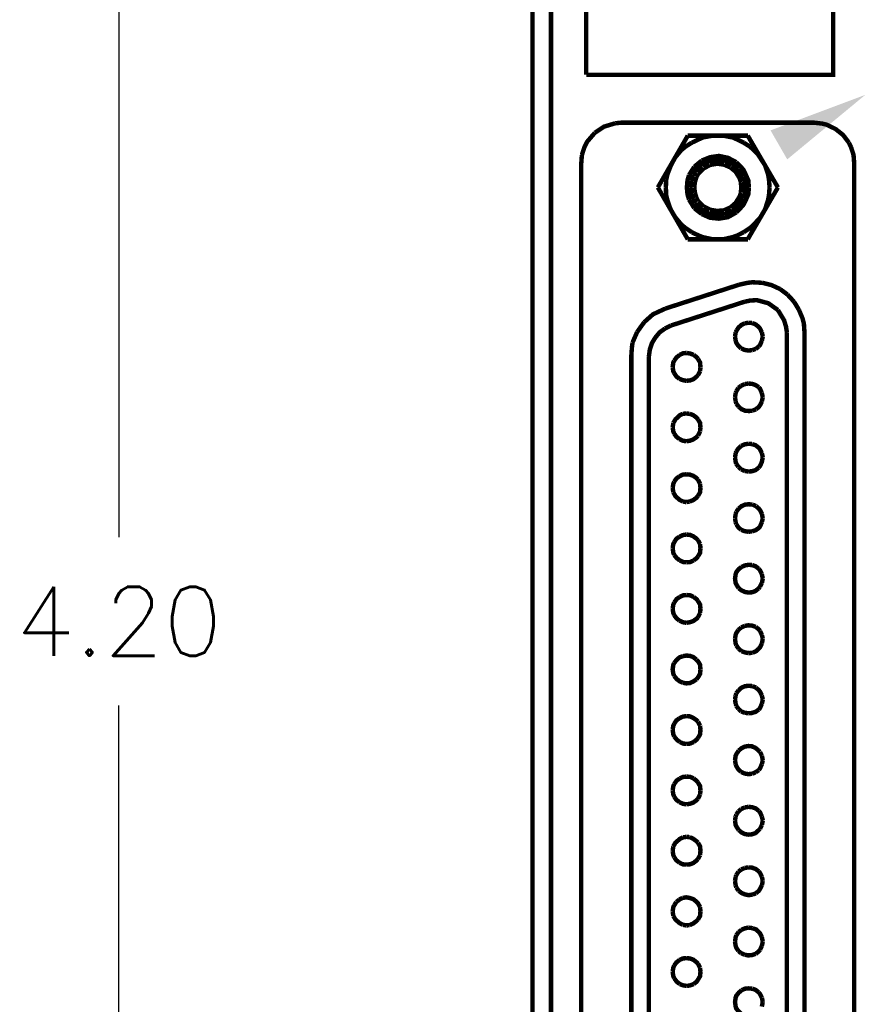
# Model space of a CAD drawing. Header units: inches. Extents: x 28.1 to 50.1, y 24.9 to 41.9.
# Tile 6 of 23: x 35.2 to 36.8, y 33.5 to 35.3. Entities that reach past the tile are written whole.
import ezdxf

# ---------------------------------------------------------------- set-up
doc = ezdxf.new("R2010")
doc.units = ezdxf.units.IN
doc.header["$LTSCALE"] = 1.87
doc.header["$MEASUREMENT"] = 0
doc.header["$PDMODE"] = 3
doc.header["$PDSIZE"] = 0.3125
doc.layers.get('0').update_dxf_attribs({"linetype": 'CONTINUOUS'})
doc.layers.get('Defpoints').update_dxf_attribs({"linetype": 'CONTINUOUS'})
doc.styles.add('SIMPLEX', font='SIMPLEX')
doc.dimstyles.new('DIMSTYLE_1$0', dxfattribs={"dimtxt": 0.125, "dimasz": 0.18, "dimexe": 0.18, "dimexo": 0.0625, "dimgap": 0.09, "dimtad": 0, "dimtih": 1, "dimtoh": 1, "dimzin": 4, "dimdsep": 46, "dimtxsty": 'SIMPLEX', "dimblk": '_FILLED', "dimcen": 0.09, "dimadec": 0, "dimazin": 0, "dimtp": 0.005, "dimtm": 0.005, "dimtfac": 1, "dimtofl": 0, "dimtmove": 0, "dimatfit": 3, "dimldrblk": '_FILLED', "dimfxl": 1, "dimtolj": 1, "dimtzin": 4, "dimarcsym": 0})

# ---------------------------------------------------------------- blocks, each defined once
blk = doc.blocks.new('_FILLED')
at = {"color": 0, "linetype": 'ByBlock'}
blk.add_solid([(0, 0), (-1, 0.17361), (-1, -0.17361)], dxfattribs=at)
blk = doc.blocks.new('*D9')
at = {"color": 0, "lineweight": -2, "transparency": 16777216}
for p, q in [((36.1199, 36.3435), (35.2221, 36.3435)), ((35.4021, 36.1635), (35.4021, 34.3958)), ((35.4021, 32.3231), (35.4021, 34.0908)), ((36.1199, 32.1431), (35.2221, 32.1431))]:
    blk.add_line(p, q, dxfattribs=at)
at = {"layer": 'Defpoints', "color": 0, "transparency": 16777216}
for p in [(36.1824, 36.3435), (35.4021, 32.1431), (36.1824, 32.1431)]:
    blk.add_point(p, dxfattribs=at)
at = {"color": 0, "lineweight": -2, "transparency": 16777216, "xscale": 0.18, "yscale": 0.18, "zscale": 0.18}
for p, rotation in [((35.4021, 36.3435), 90), ((35.4021, 32.1431), 270)]:
    blk.add_blockref('_FILLED', p, dxfattribs=dict(at, rotation=rotation))
at = {"color": 0, "transparency": 16777216, "insert": (35.4021, 34.2433), "char_height": 0.125, "attachment_point": 5, "style": 'SIMPLEX'}
blk.add_mtext('\\A1;4.20', dxfattribs=at)

msp = doc.modelspace()

# ---------------------------------------------------------------- hatches: boundary and pattern name
at = {"linetype": 'Continuous'}
msp.add_hatch(color=256, dxfattribs=at).paths.add_polyline_path([(36.6141, 35.0809), (36.5838, 35.1335), (36.7557, 35.1979), (36.6141, 35.0809)])

# ---------------------------------------------------------------- linework, layer by layer
at = {"const_width": 0.00806}
for points in [[(36.1857, 36.3435), (36.1857, 32.1431)], [(36.1521, 36.3133), (36.1521, 32.1733)], [(36.2496, 35.2343), (36.2496, 35.7186), (36.6975, 35.7186)], [(36.6975, 35.7186), (36.6975, 35.2343), (36.2496, 35.2343)], [(36.3022, 35.1464), (36.282, 35.1403), (36.2652, 35.1291)], [(36.3134, 35.1475), (36.3022, 35.1464)], [(36.726, 35.1112), (36.7154, 35.1251), (36.702, 35.1358), (36.6863, 35.1436), (36.6773, 35.1458), (36.6628, 35.1475), (36.3134, 35.1475)], [(36.2652, 35.1291), (36.2512, 35.1128), (36.2462, 35.1027), (36.2417, 35.0887)], [(36.3795, 35.03), (36.4338, 35.124)], [(36.4338, 35.124), (36.543, 35.124)], [(36.4539, 35.1173), (36.441, 35.1112)], [(36.4612, 35.1207), (36.4539, 35.1173)], [(36.4791, 35.124), (36.4612, 35.1207)], [(36.4976, 35.124), (36.4791, 35.124)], [(36.5351, 35.1112), (36.5228, 35.1173), (36.515, 35.1207), (36.4976, 35.124)], [(36.5424, 35.124), (36.5972, 35.03)], [(36.441, 35.1112), (36.4293, 35.1038), (36.422, 35.0977), (36.4108, 35.0843), (36.403, 35.0697)], [(36.5469, 35.1038), (36.5351, 35.1112)], [(36.5738, 35.0703), (36.5603, 35.091), (36.5469, 35.1038)], [(36.73, 35.1027), (36.726, 35.1112)], [(36.7355, 35.0742), (36.7344, 35.0887), (36.73, 35.1027)], [(36.2417, 35.0887), (36.2406, 35.0742)], [(36.5217, 35.0759), (36.5066, 35.0837), (36.4903, 35.0871), (36.4741, 35.0848), (36.459, 35.0787)], [(36.2406, 35.0742), (36.2406, 32.4695), (36.2406, 32.4695)], [(36.403, 35.0697), (36.3968, 35.0535)], [(36.4455, 35.0675), (36.436, 35.0524)], [(36.4584, 35.0714), (36.4467, 35.0596), (36.4427, 35.0524)], [(36.459, 35.0787), (36.4455, 35.0675)], [(36.4629, 35.0647), (36.4528, 35.0552)], [(36.501, 35.0792), (36.4864, 35.0809), (36.4718, 35.0781), (36.4584, 35.0714)], [(36.4741, 35.0708), (36.4629, 35.0647)], [(36.4993, 35.0714), (36.487, 35.0731), (36.4741, 35.0708)], [(36.511, 35.0664), (36.4993, 35.0714)], [(36.5261, 35.0635), (36.5144, 35.0731), (36.501, 35.0792)], [(36.5301, 35.0395), (36.5278, 35.0467), (36.5206, 35.0585), (36.511, 35.0664)], [(36.5446, 35.03), (36.5435, 35.0428), (36.5385, 35.054), (36.534, 35.063), (36.5217, 35.0759)], [(36.5346, 35.0501), (36.5261, 35.0635)], [(36.5821, 35.03), (36.581, 35.044), (36.5793, 35.054), (36.5738, 35.0703)], [(36.7355, 32.4695), (36.7355, 35.0742)], [(36.3968, 35.0535), (36.3946, 35.044)], [(36.436, 35.0524), (36.4332, 35.0428), (36.4321, 35.03), (36.4332, 35.0176), (36.436, 35.0081)], [(36.4427, 35.0524), (36.4394, 35.0417)], [(36.4494, 35.049), (36.4467, 35.0395)], [(36.4528, 35.0552), (36.4494, 35.049)], [(36.5346, 35.0104), (36.5373, 35.0187), (36.5385, 35.03), (36.5373, 35.0417), (36.5346, 35.0501)], [(36.4338, 34.9359), (36.3795, 35.03)], [(36.3946, 35.044), (36.394, 35.03)], [(36.394, 35.03), (36.3946, 35.016), (36.3968, 35.007), (36.4024, 34.9907)], [(36.4394, 35.0417), (36.4377, 35.03), (36.4377, 35.03)], [(36.4377, 35.03), (36.4394, 35.0187), (36.4427, 35.0087)], [(36.4467, 35.0395), (36.4455, 35.03)], [(36.4455, 35.03), (36.4467, 35.0204)], [(36.4455, 35.03), (36.4455, 35.03)], [(36.5217, 34.9846), (36.534, 34.9975), (36.5385, 35.0059), (36.5435, 35.0176), (36.5446, 35.03)], [(36.5301, 35.0204), (36.5306, 35.03), (36.5301, 35.0395)], [(36.5972, 35.03), (36.5424, 34.9359)], [(36.5446, 35.03), (36.5446, 35.03)], [(36.5738, 34.9902), (36.5793, 35.007), (36.581, 35.016), (36.5821, 35.03)], [(36.4467, 35.0204), (36.4494, 35.0115)], [(36.4494, 35.0115), (36.4528, 35.0047)], [(36.5004, 34.9812), (36.5144, 34.9868), (36.5261, 34.9969), (36.5346, 35.0104)], [(36.511, 34.9936), (36.5206, 35.002), (36.5278, 35.0137), (36.5301, 35.0204)], [(36.436, 35.0081), (36.4455, 34.9924)], [(36.4427, 35.0087), (36.4467, 35.0008)], [(36.4455, 34.9924), (36.459, 34.9818)], [(36.4467, 35.0008), (36.4578, 34.9896)], [(36.4528, 35.0047), (36.4629, 34.9952)], [(36.4629, 34.9952), (36.4741, 34.9896)], [(36.4993, 34.9885), (36.511, 34.9936)], [(36.4024, 34.9907), (36.4108, 34.9762), (36.422, 34.9628), (36.4293, 34.9566)], [(36.4578, 34.9896), (36.4713, 34.9824)], [(36.459, 34.9818), (36.4741, 34.9751), (36.4903, 34.9734), (36.5066, 34.9762), (36.5217, 34.9846)], [(36.4713, 34.9824), (36.4858, 34.9796), (36.5004, 34.9812)], [(36.4741, 34.9896), (36.487, 34.9874), (36.4993, 34.9885)], [(36.5351, 34.9488), (36.5469, 34.9566), (36.5536, 34.9628), (36.5653, 34.9756), (36.5738, 34.9902)], [(36.4293, 34.9566), (36.441, 34.9488)], [(36.441, 34.9488), (36.4539, 34.9426), (36.4612, 34.9398)], [(36.4612, 34.9398), (36.4791, 34.9359)], [(36.4976, 34.9359), (36.515, 34.9398)], [(36.515, 34.9398), (36.5228, 34.9426), (36.5351, 34.9488)], [(36.543, 34.9359), (36.4338, 34.9359)], [(36.4791, 34.9359), (36.4976, 34.9359)], [(36.5267, 34.8536), (36.3935, 34.8105)], [(36.5693, 34.857), (36.5513, 34.8581), (36.5418, 34.857), (36.5267, 34.8536)], [(36.6012, 34.8457), (36.5855, 34.853), (36.5693, 34.857)], [(36.6146, 34.8357), (36.6012, 34.8457)], [(36.6264, 34.8228), (36.6146, 34.8357)], [(36.5368, 34.8228), (36.4035, 34.7797)], [(36.5972, 34.8077), (36.5799, 34.82), (36.5592, 34.8256), (36.5474, 34.825), (36.5368, 34.8228)], [(36.6353, 34.8082), (36.6264, 34.8228)], [(36.3789, 34.8038), (36.3705, 34.7998), (36.3548, 34.7858)], [(36.3935, 34.8105), (36.3789, 34.8038)], [(36.6135, 34.7673), (36.6118, 34.778), (36.6084, 34.7892), (36.5972, 34.8077)], [(36.6454, 34.7673), (36.6443, 34.783), (36.6421, 34.792), (36.6353, 34.8082)], [(36.3548, 34.7858), (36.3419, 34.7679)], [(36.4035, 34.7797), (36.3923, 34.7741)], [(36.5373, 34.7836), (36.5312, 34.7808), (36.5261, 34.7763), (36.5222, 34.7707)], [(36.5435, 34.7847), (36.5373, 34.7836)], [(36.5502, 34.7842), (36.5435, 34.7847)], [(36.5681, 34.7673), (36.5648, 34.7741), (36.562, 34.7774), (36.5564, 34.7819), (36.5502, 34.7842)], [(36.3419, 34.7679), (36.3336, 34.7489)], [(36.3923, 34.7741), (36.3828, 34.7673), (36.375, 34.7579), (36.3688, 34.7478), (36.3649, 34.736), (36.3632, 34.7237)], [(36.5206, 34.7673), (36.5194, 34.7595)], [(36.5222, 34.7707), (36.5206, 34.7673)], [(36.5698, 34.7595), (36.5681, 34.7673)], [(36.6135, 32.7769), (36.6135, 34.7673)], [(36.6454, 34.7673), (36.6454, 32.7769)], [(36.3336, 34.7489), (36.3324, 34.7399)], [(36.5194, 34.7595), (36.5206, 34.7522)], [(36.5206, 34.7522), (36.5217, 34.7483), (36.5256, 34.7427), (36.5306, 34.7382)], [(36.5625, 34.7416), (36.5648, 34.7444), (36.5681, 34.7522)], [(36.5681, 34.7522), (36.5698, 34.7595), (36.5698, 34.7595)], [(36.3324, 34.7399), (36.3313, 34.7237)], [(36.4192, 34.7265), (36.4136, 34.722), (36.4091, 34.7159)], [(36.4321, 34.7299), (36.4254, 34.7293), (36.4192, 34.7265)], [(36.4444, 34.7265), (36.4382, 34.7287), (36.4321, 34.7299)], [(36.4522, 34.7192), (36.45, 34.722), (36.4444, 34.7265)], [(36.5306, 34.7382), (36.5368, 34.7354), (36.5435, 34.7343), (36.5502, 34.7349)], [(36.5502, 34.7349), (36.5569, 34.7371)], [(36.5569, 34.7371), (36.5625, 34.7416)], [(36.3313, 34.7237), (36.3313, 32.8205)], [(36.3632, 32.8205), (36.3632, 34.7237)], [(36.4091, 34.7159), (36.4075, 34.7125), (36.4063, 34.7041)], [(36.4567, 34.7041), (36.4561, 34.7125), (36.4522, 34.7192)], [(36.4063, 34.7041), (36.4075, 34.6968), (36.4091, 34.6934)], [(36.4091, 34.6934), (36.413, 34.6873), (36.4187, 34.6828)], [(36.431, 34.6794), (36.4377, 34.68), (36.4438, 34.6822), (36.4494, 34.6867), (36.4522, 34.6895)], [(36.4522, 34.6895), (36.4561, 34.6968)], [(36.4561, 34.6968), (36.4567, 34.7041)], [(36.4567, 34.7041), (36.4567, 34.7041)], [(36.4187, 34.6828), (36.4248, 34.6806), (36.431, 34.6794)], [(36.5306, 34.6705), (36.5256, 34.6666)], [(36.5368, 34.6733), (36.5306, 34.6705)], [(36.5435, 34.6744), (36.5368, 34.6733)], [(36.5625, 34.6677), (36.5569, 34.6716), (36.5502, 34.6739), (36.5435, 34.6744)], [(36.5206, 34.6571), (36.5194, 34.6498)], [(36.5217, 34.6604), (36.5206, 34.6571)], [(36.5256, 34.6666), (36.5217, 34.6604)], [(36.5681, 34.6571), (36.5648, 34.6649), (36.5625, 34.6677)], [(36.5698, 34.6498), (36.5681, 34.6571)], [(36.5194, 34.6498), (36.5206, 34.6419)], [(36.5206, 34.6419), (36.5217, 34.638)], [(36.5217, 34.638), (36.5261, 34.6324)], [(36.5575, 34.6279), (36.5625, 34.6319), (36.5648, 34.6352), (36.5681, 34.6419)], [(36.5681, 34.6419), (36.5698, 34.6498)], [(36.5698, 34.6498), (36.5698, 34.6498)], [(36.4248, 34.6195), (36.4192, 34.6168), (36.4114, 34.6095), (36.4075, 34.6028)], [(36.431, 34.6201), (36.4248, 34.6195)], [(36.4371, 34.6195), (36.431, 34.6201)], [(36.4522, 34.6095), (36.4494, 34.6128), (36.4433, 34.6173), (36.4371, 34.6195)], [(36.5261, 34.6324), (36.5312, 34.6279), (36.5379, 34.6251), (36.5446, 34.6246), (36.5513, 34.6251)], [(36.5513, 34.6251), (36.5575, 34.6279)], [(36.4075, 34.6028), (36.4063, 34.5949)], [(36.4567, 34.5949), (36.4561, 34.6028), (36.4522, 34.6095)], [(36.4063, 34.5949), (36.4075, 34.5876), (36.4091, 34.5837)], [(36.4091, 34.5837), (36.413, 34.5781), (36.4187, 34.5736)], [(36.4522, 34.5798), (36.4561, 34.5876)], [(36.4561, 34.5876), (36.4567, 34.5949)], [(36.4567, 34.5949), (36.4567, 34.5949)], [(36.4187, 34.5736), (36.4248, 34.5708), (36.431, 34.5697)], [(36.431, 34.5697), (36.4377, 34.5708), (36.4438, 34.5731), (36.4494, 34.577), (36.4522, 34.5798)], [(36.5435, 34.5652), (36.5368, 34.5641), (36.5306, 34.5613)], [(36.5502, 34.5647), (36.5435, 34.5652)], [(36.5681, 34.5479), (36.5648, 34.5551), (36.5625, 34.5579), (36.5569, 34.5624), (36.5502, 34.5647)], [(36.5206, 34.5479), (36.5194, 34.5406)], [(36.5217, 34.5512), (36.5206, 34.5479)], [(36.5306, 34.5613), (36.5256, 34.5568), (36.5217, 34.5512)], [(36.5698, 34.5406), (36.5681, 34.5479)], [(36.5194, 34.5406), (36.5206, 34.5322), (36.5217, 34.5288)], [(36.5217, 34.5288), (36.5256, 34.5232)], [(36.5625, 34.5221), (36.5648, 34.5249), (36.5681, 34.5322), (36.5698, 34.5406)], [(36.5698, 34.5406), (36.5698, 34.5406)], [(36.431, 34.5098), (36.4248, 34.5092), (36.4187, 34.5064)], [(36.4522, 34.5003), (36.4494, 34.5031), (36.4438, 34.507), (36.4377, 34.5092), (36.431, 34.5098)], [(36.5256, 34.5232), (36.5306, 34.5188)], [(36.5306, 34.5188), (36.5368, 34.516)], [(36.5368, 34.516), (36.5435, 34.5148)], [(36.5435, 34.5148), (36.5502, 34.5154), (36.5569, 34.5176), (36.5625, 34.5221)], [(36.4091, 34.4964), (36.4075, 34.4924), (36.4063, 34.4851)], [(36.4187, 34.5064), (36.413, 34.502), (36.4091, 34.4964)], [(36.4561, 34.4924), (36.4522, 34.5003)], [(36.4567, 34.4851), (36.4561, 34.4924)], [(36.4063, 34.4851), (36.4075, 34.4773)], [(36.4075, 34.4773), (36.4114, 34.47), (36.4192, 34.4633), (36.4248, 34.4605)], [(36.4522, 34.4706), (36.4561, 34.4773), (36.4567, 34.4851), (36.4567, 34.4851)], [(36.4248, 34.4605), (36.431, 34.4594)], [(36.431, 34.4594), (36.4371, 34.4605)], [(36.4371, 34.4605), (36.4433, 34.4628), (36.4494, 34.4672), (36.4522, 34.4706)], [(36.5217, 34.442), (36.5206, 34.4381)], [(36.5261, 34.4477), (36.5217, 34.442)], [(36.5513, 34.4549), (36.5446, 34.4555), (36.5379, 34.4549), (36.5312, 34.4521), (36.5261, 34.4477)], [(36.5575, 34.4521), (36.5513, 34.4549)], [(36.5681, 34.4381), (36.5648, 34.4448), (36.5625, 34.4477), (36.5575, 34.4521)], [(36.5206, 34.4381), (36.5194, 34.4303)], [(36.5194, 34.4303), (36.5206, 34.423)], [(36.5206, 34.423), (36.5217, 34.4191)], [(36.5502, 34.4062), (36.5569, 34.4085), (36.5625, 34.4124), (36.5648, 34.4152), (36.5681, 34.423)], [(36.5698, 34.4303), (36.5681, 34.4381)], [(36.5681, 34.423), (36.5698, 34.4303), (36.5698, 34.4303)], [(36.5217, 34.4191), (36.5256, 34.4135), (36.5306, 34.409)], [(36.5306, 34.409), (36.5368, 34.4068), (36.5435, 34.4057)], [(36.5435, 34.4057), (36.5502, 34.4062)], [(36.4091, 34.3866), (36.4075, 34.3833), (36.4063, 34.376)], [(36.4187, 34.3967), (36.413, 34.3928), (36.4091, 34.3866)], [(36.431, 34.4006), (36.4248, 34.3995), (36.4187, 34.3967)], [(36.4522, 34.3905), (36.4494, 34.3933), (36.4438, 34.3973), (36.4377, 34.4), (36.431, 34.4006)], [(36.4561, 34.3833), (36.4522, 34.3905)], [(36.4063, 34.376), (36.4075, 34.3676), (36.4091, 34.3637)], [(36.4522, 34.3609), (36.4561, 34.3676), (36.4567, 34.376), (36.4567, 34.376)], [(36.4567, 34.376), (36.4561, 34.3833)], [(36.4091, 34.3637), (36.4136, 34.358), (36.4192, 34.3536)], [(36.4192, 34.3536), (36.4254, 34.3508), (36.4321, 34.3502)], [(36.4321, 34.3502), (36.4382, 34.3508), (36.4444, 34.3536)], [(36.4444, 34.3536), (36.45, 34.358), (36.4522, 34.3609)], [(36.5312, 34.3418), (36.5261, 34.3379), (36.5217, 34.3323), (36.5206, 34.3289), (36.5194, 34.3206), (36.5206, 34.3127), (36.5222, 34.3094), (36.5261, 34.3032)], [(36.5508, 34.3452), (36.5441, 34.3457), (36.5373, 34.3446), (36.5312, 34.3418)], [(36.5625, 34.3385), (36.5569, 34.3429), (36.5508, 34.3452)], [(36.5681, 34.3289), (36.5648, 34.3357), (36.5625, 34.3385)], [(36.5698, 34.3206), (36.5681, 34.3289)], [(36.5681, 34.3127), (36.5698, 34.3206)], [(36.5698, 34.3206), (36.5698, 34.3206)], [(36.5261, 34.3032), (36.5312, 34.2993), (36.5373, 34.2965), (36.5435, 34.2954), (36.5502, 34.2959), (36.5564, 34.2981), (36.562, 34.3026)], [(36.562, 34.3026), (36.5648, 34.306)], [(36.5648, 34.306), (36.5681, 34.3127)], [(36.4192, 34.2875), (36.4136, 34.2836), (36.4091, 34.2774)], [(36.4321, 34.2909), (36.4254, 34.2903), (36.4192, 34.2875)], [(36.4444, 34.2875), (36.4382, 34.2903), (36.4321, 34.2909)], [(36.4522, 34.2802), (36.45, 34.283), (36.4444, 34.2875)], [(36.4567, 34.2657), (36.4561, 34.2735), (36.4522, 34.2802)], [(36.4091, 34.2774), (36.4075, 34.2735), (36.4063, 34.2657)], [(36.4063, 34.2657), (36.4075, 34.2584), (36.4091, 34.2545)], [(36.4561, 34.2584), (36.4567, 34.2657)], [(36.4567, 34.2657), (36.4567, 34.2657)], [(36.4091, 34.2545), (36.413, 34.2489), (36.4187, 34.2444)], [(36.4187, 34.2444), (36.4248, 34.2416), (36.431, 34.2405)], [(36.431, 34.2405), (36.4377, 34.2416), (36.4438, 34.2438), (36.4494, 34.2478), (36.4522, 34.2506)], [(36.4522, 34.2506), (36.4561, 34.2584)], [(36.5256, 34.2276), (36.5217, 34.222), (36.5206, 34.2186), (36.5194, 34.2114)], [(36.5306, 34.2321), (36.5256, 34.2276)], [(36.5368, 34.2349), (36.5306, 34.2321)], [(36.5569, 34.2332), (36.5502, 34.2354), (36.5435, 34.236), (36.5368, 34.2349)], [(36.5648, 34.2259), (36.5625, 34.2287), (36.5569, 34.2332)], [(36.5681, 34.2186), (36.5648, 34.2259)], [(36.5194, 34.2114), (36.5206, 34.203), (36.5217, 34.1996)], [(36.5698, 34.2114), (36.5681, 34.2186)], [(36.5681, 34.203), (36.5698, 34.2114)], [(36.5698, 34.2114), (36.5698, 34.2114)], [(36.5217, 34.1996), (36.5261, 34.1935)], [(36.5261, 34.1935), (36.5312, 34.189)], [(36.5312, 34.189), (36.5379, 34.1867), (36.5446, 34.1856)], [(36.5513, 34.1862), (36.5575, 34.189), (36.5625, 34.1935), (36.5648, 34.1963), (36.5681, 34.203)], [(36.4248, 34.18), (36.4187, 34.1778), (36.4136, 34.1733), (36.4091, 34.1677)], [(36.4494, 34.1738), (36.4438, 34.1783), (36.4377, 34.1806), (36.431, 34.1811), (36.4248, 34.18)], [(36.4567, 34.1559), (36.4561, 34.1643), (36.4522, 34.171), (36.4494, 34.1738)], [(36.5446, 34.1856), (36.5513, 34.1862)], [(36.4091, 34.1677), (36.4075, 34.1643), (36.4063, 34.1559), (36.4075, 34.1481), (36.4091, 34.1442)], [(36.4494, 34.138), (36.4522, 34.1414), (36.4561, 34.1481), (36.4567, 34.1559), (36.4567, 34.1559)], [(36.4091, 34.1442), (36.4136, 34.1386), (36.4187, 34.1346), (36.4248, 34.1318)], [(36.4248, 34.1318), (36.431, 34.1307), (36.4377, 34.1313), (36.4438, 34.1341), (36.4494, 34.138)], [(36.5261, 34.1184), (36.5217, 34.1128)], [(36.5513, 34.1257), (36.5446, 34.1263), (36.5379, 34.1257), (36.5312, 34.1229), (36.5261, 34.1184)], [(36.5575, 34.1229), (36.5513, 34.1257)], [(36.5681, 34.1089), (36.5648, 34.1156), (36.5625, 34.1184), (36.5575, 34.1229)], [(36.5206, 34.1089), (36.5194, 34.1011)], [(36.5194, 34.1011), (36.5206, 34.0938)], [(36.5217, 34.1128), (36.5206, 34.1089)], [(36.5698, 34.1011), (36.5681, 34.1089)], [(36.5681, 34.0938), (36.5698, 34.1011), (36.5698, 34.1011)], [(36.5206, 34.0938), (36.5217, 34.0899)], [(36.5217, 34.0899), (36.5256, 34.0843)], [(36.5256, 34.0843), (36.5306, 34.0798)], [(36.5435, 34.0764), (36.5502, 34.077), (36.5569, 34.0792), (36.5625, 34.0832)], [(36.5625, 34.0832), (36.5648, 34.0859), (36.5681, 34.0938)], [(36.4187, 34.0675), (36.413, 34.0635), (36.4091, 34.0574)], [(36.431, 34.0714), (36.4248, 34.0703), (36.4187, 34.0675)], [(36.4522, 34.0613), (36.4494, 34.0641), (36.4438, 34.068), (36.4377, 34.0708), (36.431, 34.0714)], [(36.5306, 34.0798), (36.5368, 34.0775)], [(36.5368, 34.0775), (36.5435, 34.0764)], [(36.4091, 34.0574), (36.4075, 34.054), (36.4063, 34.0467)], [(36.4063, 34.0467), (36.4075, 34.0384), (36.4091, 34.0344)], [(36.4561, 34.054), (36.4522, 34.0613)], [(36.4522, 34.0316), (36.4561, 34.0384), (36.4567, 34.0467), (36.4567, 34.0467)], [(36.4567, 34.0467), (36.4561, 34.054)], [(36.4091, 34.0344), (36.4136, 34.0288), (36.4192, 34.0244)], [(36.4444, 34.0244), (36.45, 34.0288), (36.4522, 34.0316)], [(36.4192, 34.0244), (36.4254, 34.0215), (36.4321, 34.021)], [(36.4321, 34.021), (36.4382, 34.0215), (36.4444, 34.0244)], [(36.562, 34.0092), (36.5564, 34.0137), (36.5502, 34.0165), (36.5435, 34.0171), (36.5373, 34.016), (36.5312, 34.0132), (36.5261, 34.0087)], [(36.5261, 34.0087), (36.5222, 34.0031), (36.5206, 33.9997), (36.5194, 33.9913)], [(36.5648, 34.0064), (36.562, 34.0092)], [(36.5681, 33.9997), (36.5648, 34.0064)], [(36.5698, 33.9913), (36.5681, 33.9997)], [(36.5194, 33.9913), (36.5206, 33.9841)], [(36.5206, 33.9841), (36.5217, 33.9807), (36.5256, 33.9745), (36.5306, 33.9701)], [(36.5625, 33.9734), (36.5648, 33.9768), (36.5681, 33.9841)], [(36.5681, 33.9841), (36.5698, 33.9913), (36.5698, 33.9913)], [(36.4192, 33.9583), (36.4136, 33.9544), (36.4091, 33.9482)], [(36.4321, 33.9616), (36.4254, 33.9611), (36.4192, 33.9583)], [(36.4444, 33.9583), (36.4382, 33.9611), (36.4321, 33.9616)], [(36.4522, 33.951), (36.45, 33.9538), (36.4444, 33.9583)], [(36.5306, 33.9701), (36.5368, 33.9672), (36.5435, 33.9661), (36.5502, 33.9667)], [(36.5502, 33.9667), (36.5569, 33.9695)], [(36.5569, 33.9695), (36.5625, 33.9734)], [(36.4091, 33.9482), (36.4075, 33.9443), (36.4063, 33.9364)], [(36.4567, 33.9364), (36.4561, 33.9443), (36.4522, 33.951)], [(36.4063, 33.9364), (36.4075, 33.9292), (36.4091, 33.9253)], [(36.4091, 33.9253), (36.413, 33.9196), (36.4187, 33.9152)], [(36.431, 33.9113), (36.4377, 33.9124), (36.4438, 33.9146), (36.4494, 33.9185), (36.4522, 33.9213)], [(36.4522, 33.9213), (36.4561, 33.9292)], [(36.4561, 33.9292), (36.4567, 33.9364)], [(36.4567, 33.9364), (36.4567, 33.9364)], [(36.4187, 33.9152), (36.4248, 33.9124), (36.431, 33.9113)], [(36.5306, 33.9029), (36.5256, 33.8984)], [(36.5368, 33.9056), (36.5306, 33.9029)], [(36.5435, 33.9068), (36.5368, 33.9056)], [(36.5625, 33.8995), (36.5569, 33.904), (36.5502, 33.9062), (36.5435, 33.9068)], [(36.5206, 33.8894), (36.5194, 33.8821)], [(36.5217, 33.8928), (36.5206, 33.8894)], [(36.5256, 33.8984), (36.5217, 33.8928)], [(36.5681, 33.8894), (36.5648, 33.8967), (36.5625, 33.8995)], [(36.5698, 33.8821), (36.5681, 33.8894)], [(36.5194, 33.8821), (36.5206, 33.8737), (36.5222, 33.8704), (36.5261, 33.8648)], [(36.562, 33.8642), (36.5648, 33.867)], [(36.5648, 33.867), (36.5681, 33.8737)], [(36.5681, 33.8737), (36.5698, 33.8821)], [(36.5698, 33.8821), (36.5698, 33.8821)], [(36.4248, 33.8513), (36.4192, 33.8485), (36.4114, 33.8418), (36.4075, 33.8351)], [(36.431, 33.8524), (36.4248, 33.8513)], [(36.4371, 33.8519), (36.431, 33.8524)], [(36.4522, 33.8418), (36.4494, 33.8446), (36.4433, 33.8491), (36.4371, 33.8519)], [(36.5261, 33.8648), (36.5312, 33.8603), (36.5373, 33.8575), (36.5435, 33.8564), (36.5502, 33.857), (36.5564, 33.8592), (36.562, 33.8642)], [(36.4075, 33.8351), (36.4063, 33.8267)], [(36.4567, 33.8267), (36.4561, 33.8351), (36.4522, 33.8418)], [(36.4063, 33.8267), (36.4075, 33.8194), (36.4091, 33.8155)], [(36.4091, 33.8155), (36.413, 33.8099), (36.4187, 33.8054)], [(36.4522, 33.8121), (36.4561, 33.8194)], [(36.4561, 33.8194), (36.4567, 33.8267)], [(36.4567, 33.8267), (36.4567, 33.8267)], [(36.4187, 33.8054), (36.4248, 33.8026), (36.431, 33.8021)], [(36.431, 33.8021), (36.4377, 33.8026), (36.4438, 33.8049), (36.4494, 33.8093), (36.4522, 33.8121)], [(36.5368, 33.7959), (36.5306, 33.7931)], [(36.5435, 33.797), (36.5368, 33.7959)], [(36.5625, 33.7898), (36.5569, 33.7942), (36.5502, 33.7965), (36.5435, 33.797)], [(36.5206, 33.7797), (36.5194, 33.7724)], [(36.5217, 33.783), (36.5206, 33.7797)], [(36.5256, 33.7892), (36.5217, 33.783)], [(36.5306, 33.7931), (36.5256, 33.7892)], [(36.5681, 33.7797), (36.5648, 33.787), (36.5625, 33.7898)], [(36.5698, 33.7724), (36.5681, 33.7797)], [(36.5194, 33.7724), (36.5206, 33.7645)], [(36.5206, 33.7645), (36.5217, 33.7606)], [(36.5217, 33.7606), (36.5261, 33.7545)], [(36.5575, 33.75), (36.5625, 33.7545), (36.5648, 33.7578), (36.5681, 33.7645)], [(36.5681, 33.7645), (36.5698, 33.7724)], [(36.5698, 33.7724), (36.5698, 33.7724)], [(36.4561, 33.7248), (36.4522, 33.7321), (36.4494, 33.7349), (36.4438, 33.7393), (36.4371, 33.7416), (36.431, 33.7427), (36.4242, 33.7416)], [(36.5261, 33.7545), (36.5312, 33.7506), (36.5379, 33.7478), (36.5446, 33.7466), (36.5513, 33.7478)], [(36.5513, 33.7478), (36.5575, 33.75)], [(36.4091, 33.7282), (36.4075, 33.7248), (36.4063, 33.7175)], [(36.413, 33.7343), (36.4091, 33.7282)], [(36.4187, 33.7388), (36.413, 33.7343)], [(36.4242, 33.7416), (36.4187, 33.7388)], [(36.4567, 33.7175), (36.4561, 33.7248)], [(36.4063, 33.7175), (36.4075, 33.7091)], [(36.4075, 33.7091), (36.4114, 33.7024), (36.4192, 33.6957), (36.4248, 33.6929)], [(36.4522, 33.7024), (36.4561, 33.7091), (36.4567, 33.7175), (36.4567, 33.7175)], [(36.4248, 33.6929), (36.431, 33.6918)], [(36.431, 33.6918), (36.4371, 33.6923)], [(36.4371, 33.6923), (36.4433, 33.6951), (36.4494, 33.6996), (36.4522, 33.7024)], [(36.5217, 33.6739), (36.5206, 33.6705), (36.5194, 33.6621)], [(36.5261, 33.68), (36.5217, 33.6739)], [(36.5312, 33.6839), (36.5261, 33.68)], [(36.5446, 33.6879), (36.5379, 33.6867), (36.5312, 33.6839)], [(36.5513, 33.6867), (36.5446, 33.6879)], [(36.5681, 33.6705), (36.5648, 33.6772), (36.5625, 33.68), (36.5575, 33.6845), (36.5513, 33.6867)], [(36.5698, 33.6621), (36.5681, 33.6705)], [(36.5194, 33.6621), (36.5206, 33.6548), (36.5217, 33.6514), (36.5256, 33.6453)], [(36.5648, 33.6475), (36.5681, 33.6548)], [(36.5681, 33.6548), (36.5698, 33.6621), (36.5698, 33.6621)], [(36.5256, 33.6453), (36.5306, 33.6414)], [(36.5306, 33.6414), (36.5368, 33.6386)], [(36.5368, 33.6386), (36.5435, 33.6374), (36.5502, 33.638), (36.5569, 33.6402)], [(36.5569, 33.6402), (36.5625, 33.6447), (36.5648, 33.6475)], [(36.4091, 33.619), (36.4075, 33.6151), (36.4063, 33.6078)], [(36.4187, 33.6291), (36.413, 33.6246), (36.4091, 33.619)], [(36.431, 33.6324), (36.4248, 33.6319), (36.4187, 33.6291)], [(36.4522, 33.6223), (36.4494, 33.6251), (36.4438, 33.6296), (36.4377, 33.6319), (36.431, 33.6324)], [(36.4561, 33.6151), (36.4522, 33.6223)], [(36.4063, 33.6078), (36.4075, 33.5999), (36.4091, 33.596)], [(36.4522, 33.5932), (36.4561, 33.5999), (36.4567, 33.6078), (36.4567, 33.6078)], [(36.4567, 33.6078), (36.4561, 33.6151)], [(36.4091, 33.596), (36.4136, 33.5899), (36.4192, 33.5854)], [(36.4192, 33.5854), (36.4254, 33.5831), (36.4321, 33.582)], [(36.4321, 33.582), (36.4382, 33.5831), (36.4444, 33.5854)], [(36.4444, 33.5854), (36.45, 33.5899), (36.4522, 33.5932)], [(36.5312, 33.5742), (36.5261, 33.5697), (36.5217, 33.5641), (36.5206, 33.5608), (36.5194, 33.5529), (36.5206, 33.5445), (36.5217, 33.5411), (36.5261, 33.5356), (36.5312, 33.5311)], [(36.5508, 33.577), (36.5441, 33.5776), (36.5373, 33.577), (36.5312, 33.5742)], [(36.5625, 33.5702), (36.5569, 33.5748), (36.5508, 33.577)], [(36.5681, 33.5608), (36.5648, 33.5675), (36.5625, 33.5702)], [(36.5698, 33.5529), (36.5681, 33.5608)], [(36.5681, 33.5445), (36.5698, 33.5529)], [(36.5698, 33.5529), (36.5698, 33.5529)]]:
    msp.add_lwpolyline(points, dxfattribs=at)

# ---------------------------------------------------------------- dimensions: what is measured, and where the dimension line sits
dim = msp.add_linear_dim(base=(35.4021, 32.1431), p1=(36.1824, 36.3435), p2=(36.1824, 32.1431), angle=90, dimstyle='DIMSTYLE_1$0')
dim.commit()
dim.dimension.update_dxf_attribs({"geometry": '*D9', "text_midpoint": (35.4021, 34.2433)})

doc.saveas('drawing.dxf')
